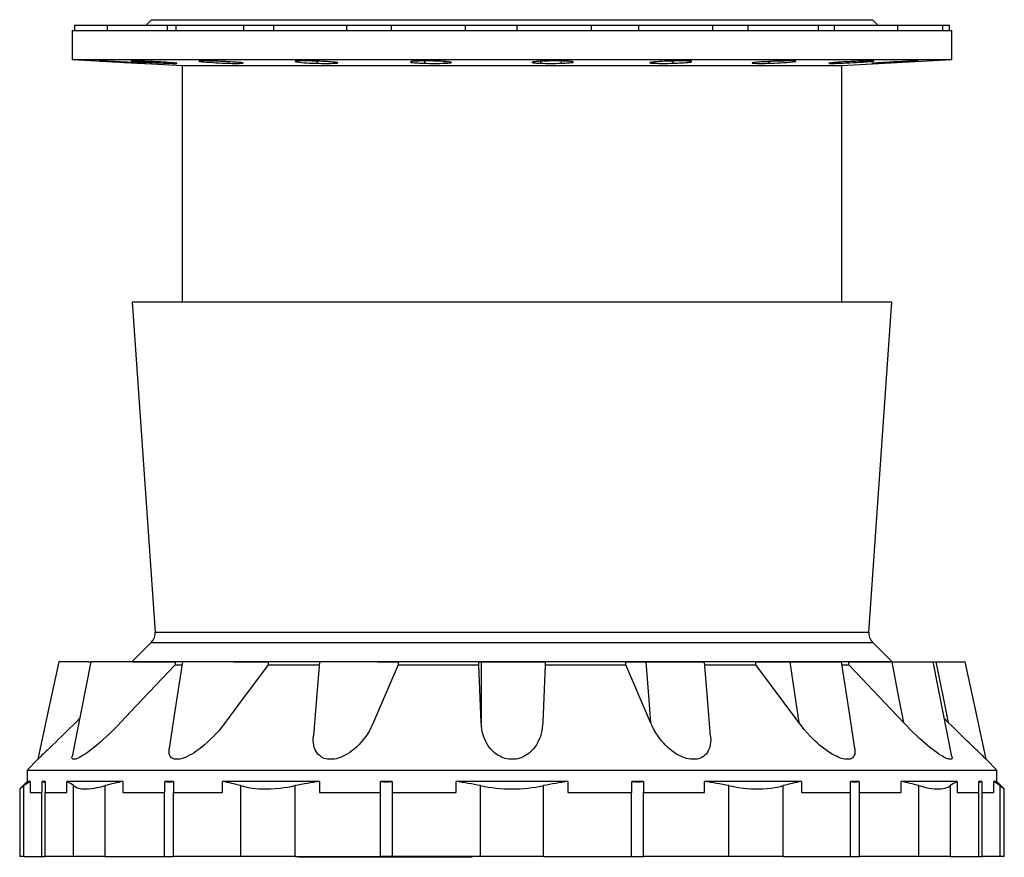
# Model space of a CAD drawing. Extents: x -180 to 1371, y -781 to 775.
# Tile 1 of 2: x -180 to 559, y -781 to -152. Entities that reach past the tile are written whole.
import ezdxf

# ---------------------------------------------------------------- set-up
doc = ezdxf.new("R2010")
doc.units = 0
doc.layers.get('0').update_dxf_attribs({"linetype": 'CONTINUOUS'})

msp = doc.modelspace()

# ---------------------------------------------------------------- linework, layer by layer
at = {"color": 7, "linetype": 'CONTINUOUS'}
for p, q in [((-81.26, -152.17), (-85.26, -156.17)), ((-81.26, -152.17), (459.74, -152.17)), ((463.74, -156.17), (459.74, -152.17)), ((-140.76, -160.17), (-140.76, -182.17)), ((-140.76, -160.17), (-138.95, -160.17)), ((-139.1, -156.17), (-139.1, -160.17)), ((-139.1, -156.17), (-114.65, -156.17)), ((-138.95, -160.17), (-112.23, -160.17)), ((-114.65, -156.17), (-114.65, -160.17)), ((-114.65, -156.17), (-69.31, -156.17)), ((-112.23, -160.17), (-56, -160.17)), ((-69.31, -156.17), (-63.19, -156.17)), ((-69.31, -160.17), (-69.31, -156.17)), ((-63.19, -156.17), (-63.19, -160.17)), ((-63.19, -156.17), (-11.91, -156.17)), ((-56, -160.17), (24.24, -160.17)), ((-11.91, -156.17), (10.24, -156.17)), ((-11.91, -160.17), (-11.91, -156.17)), ((10.24, -156.17), (10.24, -160.17)), ((10.24, -156.17), (65.19, -156.17)), ((24.24, -160.17), (120.63, -160.17)), ((65.19, -156.17), (90.87, -156.17)), ((65.19, -160.17), (65.19, -156.17)), ((90.87, -156.17), (98.45, -156.17)), ((98.45, -156.17), (98.45, -160.17)), ((98.45, -156.17), (154.45, -156.17)), ((120.63, -160.17), (223.74, -160.17)), ((154.45, -160.17), (154.45, -156.17)), ((154.45, -156.17), (174.88, -156.17)), ((174.88, -156.17), (192.81, -156.17)), ((192.81, -156.17), (192.81, -160.17)), ((192.81, -156.17), (248.81, -156.17)), ((223.74, -160.17), (323.47, -160.17)), ((248.81, -160.17), (248.81, -156.17)), ((248.81, -156.17), (260.29, -156.17)), ((260.29, -156.17), (284.48, -156.17)), ((284.48, -156.17), (340.08, -156.17)), ((284.48, -160.17), (284.48, -156.17)), ((323.47, -160.17), (410.06, -160.17)), ((340.08, -160.17), (340.08, -156.17)), ((340.08, -156.17), (366.54, -156.17)), ((366.54, -156.17), (419.32, -156.17)), ((366.54, -160.17), (366.54, -156.17)), ((410.06, -160.17), (475.03, -160.17)), ((419.32, -160.17), (419.32, -156.17)), ((419.32, -156.17), (431.24, -156.17)), ((431.24, -156.17), (478.78, -156.17)), ((431.24, -160.17), (431.24, -156.17)), ((475.03, -160.17), (512.03, -160.17)), ((478.78, -160.17), (478.78, -156.17)), ((478.78, -156.17), (512.64, -156.17)), ((512.03, -160.17), (519.24, -160.17)), ((512.64, -160.17), (512.64, -156.17)), ((512.64, -156.17), (517.59, -156.17)), ((517.59, -160.17), (517.59, -156.17)), ((519.24, -182.17), (519.24, -160.17)), ((-140.76, -182.17), (-58.26, -186.49)), ((-140.76, -182.17), (519.24, -182.17)), ((-109.99, -183.61), (-109.99, -183.75)), ((-89.94, -183.26), (-89.94, -183.75)), ((-89.17, -184.72), (-89.17, -184.83)), ((-68.94, -184.28), (-68.94, -184.83)), ((-42.55, -183.14), (-42.55, -183.75)), ((-23.43, -183.78), (-23.43, -184.83)), ((-12.95, -184.61), (-12.95, -184.83)), ((27.52, -183.29), (27.52, -183.75)), ((42.9, -183.3), (42.9, -184.83)), ((56.46, -184.12), (56.46, -184.83)), ((113.42, -183.66), (113.42, -183.75)), ((123.55, -183.14), (123.55, -184.83)), ((138.87, -183.57), (138.87, -184.83)), ((210.63, -183.39), (210.63, -184.83)), ((226.21, -183.18), (226.21, -184.83)), ((295.62, -183.95), (295.62, -184.83)), ((309.93, -183.21), (309.93, -184.83)), ((323.7, -183.39), (323.7, -183.75)), ((323.7, -183.79), (323.7, -183.75)), ((370.19, -184.45), (370.19, -184.83)), ((381.83, -183.6), (381.83, -184.83)), ((399.9, -183.16), (399.9, -183.75)), ((434.89, -184.11), (434.89, -184.83)), ((436.74, -186.49), (519.24, -182.17)), ((455.49, -183.19), (455.49, -183.75)), ((463.9, -184.59), (463.9, -184.83)), ((485.01, -183.47), (485.01, -183.75)), ((-58.26, -186.49), (-58.26, -363.99)), ((-58.26, -186.49), (436.74, -186.49)), ((436.74, -363.99), (436.74, -186.49)), ((-95.88, -363.99), (-78.55, -611.8)), ((-95.88, -363.99), (474.36, -363.99)), ((457.04, -611.8), (474.36, -363.99)), ((-78.55, -611.8), (457.04, -611.8)), ((-81.46, -619.57), (-95.76, -633.87)), ((-81.46, -619.57), (459.94, -619.57)), ((474.24, -633.87), (459.94, -619.57)), ((-128.97, -634.19), (-150.99, -634.19)), ((-128.97, -634.19), (-126.91, -634.19)), ((-95.87, -634.19), (-126.85, -634.19)), ((-95.87, -634.19), (-63.48, -634.19)), ((-95.76, -633.87), (-95.76, -634.19)), ((-95.76, -633.87), (474.24, -633.87)), ((-63.48, -634.19), (-63.47, -636.34)), ((-19.37, -634.19), (-58.13, -634.19)), ((-19.37, -634.19), (6.17, -634.19)), ((6.17, -634.19), (6.18, -636.34)), ((88.9, -634.19), (44.72, -634.19)), ((88.9, -634.19), (103.69, -634.19)), ((103.69, -634.19), (103.71, -636.34)), ((164.23, -636.34), (164.25, -634.19)), ((164.25, -634.19), (166.05, -634.19)), ((166.05, -634.19), (212.44, -634.19)), ((212.44, -634.19), (214.24, -634.19)), ((214.24, -634.19), (214.26, -636.34)), ((274.78, -636.34), (274.79, -634.19)), ((274.79, -634.19), (289.59, -634.19)), ((289.59, -634.19), (333.76, -634.19)), ((372.3, -636.34), (372.32, -634.19)), ((372.32, -634.19), (397.85, -634.19)), ((397.85, -634.19), (436.62, -634.19)), ((441.96, -636.34), (441.97, -634.19)), ((441.97, -634.19), (474.36, -634.19)), ((474.24, -634.19), (474.24, -633.87)), ((474.36, -634.19), (505.34, -634.19)), ((505.4, -634.19), (507.46, -634.19)), ((507.46, -634.19), (529.47, -634.19)), ((-63.47, -636.34), (-58.49, -636.34)), ((6.18, -636.34), (44.52, -636.34)), ((103.71, -636.34), (164.23, -636.34)), ((166.16, -679.64), (164.23, -636.34)), ((214.26, -636.34), (274.78, -636.34)), ((293.24, -679.64), (274.78, -636.34)), ((333.96, -636.34), (372.3, -636.34)), ((404.49, -679.64), (372.3, -636.34)), ((436.97, -636.34), (441.96, -636.34)), ((482.97, -679.64), (441.96, -636.34)), ((516.73, -679.64), (513.79, -676.73)), ((-166.72, -707.31), (-174.76, -715.34)), ((553.24, -715.34), (545.21, -707.31)), ((-174.76, -715.34), (-174.76, -724.02)), ((-174.76, -715.34), (553.24, -715.34)), ((553.24, -724.02), (553.24, -715.34)), ((-174.76, -724.02), (-180.26, -729.52)), ((-172.32, -724.02), (-174.76, -724.02)), ((-172.32, -724.02), (-172.32, -732.31)), ((-161.16, -724.02), (-163.5, -724.02)), ((-163.5, -732.31), (-163.5, -724.02)), ((-161.16, -724.02), (-161.16, -732.31)), ((-102.88, -724.02), (-144.89, -724.02)), ((-144.89, -732.31), (-144.89, -724.02)), ((-102.88, -724.02), (-102.88, -732.31)), ((-64.92, -724.02), (-71.33, -724.02)), ((-71.33, -732.31), (-71.33, -724.02)), ((-64.92, -724.02), (-64.92, -732.31)), ((44.85, -724.02), (-27.93, -724.02)), ((-27.93, -732.31), (-27.93, -724.02)), ((44.85, -724.02), (44.85, -732.31)), ((99.41, -724.02), (90.67, -724.02)), ((90.67, -732.31), (90.67, -724.02)), ((99.41, -724.02), (99.41, -732.31)), ((231.26, -724.02), (147.23, -724.02)), ((147.23, -732.31), (147.23, -724.02)), ((231.26, -724.02), (231.26, -732.31)), ((287.82, -724.02), (279.07, -724.02)), ((279.07, -732.31), (279.07, -724.02)), ((287.82, -724.02), (287.82, -732.31)), ((406.41, -724.02), (333.64, -724.02)), ((333.64, -732.31), (333.64, -724.02)), ((406.41, -724.02), (406.41, -732.31)), ((449.81, -724.02), (443.41, -724.02)), ((443.41, -732.31), (443.41, -724.02)), ((449.81, -724.02), (449.81, -732.31)), ((523.38, -724.02), (481.36, -724.02)), ((481.36, -732.31), (481.36, -724.02)), ((523.38, -724.02), (523.38, -732.31)), ((541.98, -724.02), (539.64, -724.02)), ((539.64, -732.31), (539.64, -724.02)), ((541.98, -724.02), (541.98, -732.31)), ((553.24, -724.02), (550.81, -724.02)), ((550.81, -732.31), (550.81, -724.02)), ((558.74, -729.52), (553.24, -724.02)), ((-180.26, -729.52), (-180.26, -780.35)), ((-177.04, -780.35), (-177.04, -727.06)), ((-139.79, -780.35), (-139.79, -727.06)), ((-116.14, -780.35), (-116.14, -727.06)), ((-14.38, -780.35), (-14.38, -727.06)), ((26.59, -780.35), (26.59, -727.06)), ((165.59, -780.35), (165.59, -727.06)), ((212.9, -780.35), (212.9, -727.06)), ((351.9, -780.35), (351.9, -727.06)), ((392.87, -780.35), (392.87, -727.06)), ((494.62, -780.35), (494.62, -727.06)), ((518.28, -780.35), (518.28, -727.06)), ((555.52, -780.35), (555.52, -727.06)), ((558.74, -780.35), (558.74, -729.52)), ((-172.32, -732.31), (-163.5, -732.31)), ((-163.53, -780.35), (-163.53, -732.31)), ((-161.16, -732.31), (-144.89, -732.31)), ((-161.08, -780.35), (-161.08, -732.31)), ((-102.88, -732.31), (-71.33, -732.31)), ((-71.45, -780.35), (-71.45, -732.31)), ((-64.92, -732.31), (-27.93, -732.31)), ((-64.76, -780.35), (-64.76, -732.31)), ((44.85, -732.31), (90.67, -732.31)), ((90.47, -780.35), (90.47, -732.31)), ((99.41, -732.31), (147.23, -732.31)), ((99.62, -780.35), (99.62, -732.31)), ((231.26, -732.31), (279.07, -732.31)), ((278.86, -780.35), (278.86, -732.31)), ((287.82, -732.31), (333.64, -732.31)), ((288.01, -780.35), (288.01, -732.31)), ((406.41, -732.31), (443.41, -732.31)), ((443.24, -780.35), (443.24, -732.31)), ((449.81, -732.31), (481.36, -732.31)), ((449.94, -780.35), (449.94, -732.31)), ((523.38, -732.31), (539.64, -732.31)), ((539.56, -780.35), (539.56, -732.31)), ((541.98, -732.31), (550.81, -732.31)), ((542.01, -780.35), (542.01, -732.31)), ((-177.04, -780.35), (-180.26, -780.35)), ((-177.04, -780.35), (-163.53, -780.35)), ((-163.53, -780.35), (-161.08, -780.35)), ((-139.79, -780.35), (-161.08, -780.35)), ((-116.14, -780.35), (-139.79, -780.35)), ((-116.14, -780.35), (-71.45, -780.35)), ((-71.45, -780.35), (-64.76, -780.35)), ((-14.38, -780.35), (-64.76, -780.35)), ((26.59, -780.35), (-14.38, -780.35)), ((26.59, -780.35), (90.47, -780.35)), ((28.98, -780.35), (28.98, -780.85)), ((29.41, -780.85), (28.98, -780.85)), ((29.41, -780.85), (29.41, -780.35)), ((70.02, -780.85), (29.41, -780.85)), ((70.02, -780.85), (70.02, -780.35)), ((70.69, -780.85), (70.02, -780.85)), ((70.69, -780.85), (70.69, -780.35)), ((98.4, -780.85), (70.69, -780.85)), ((99.62, -780.35), (90.47, -780.35)), ((98.4, -780.85), (98.4, -780.35)), ((99.5, -780.85), (98.4, -780.85)), ((99.5, -780.85), (99.5, -780.35)), ((102.84, -780.85), (99.5, -780.85)), ((165.59, -780.35), (99.62, -780.35)), ((102.84, -780.85), (102.84, -780.35)), ((103.27, -780.85), (102.84, -780.85)), ((103.27, -780.85), (103.27, -780.35)), ((147.1, -780.85), (103.27, -780.85)), ((147.1, -780.85), (147.1, -780.35)), ((147.89, -780.85), (147.1, -780.85)), ((147.89, -780.85), (147.89, -780.35)), ((151.36, -780.85), (147.89, -780.85)), ((151.36, -780.85), (151.36, -780.35)), ((151.4, -780.85), (151.36, -780.85)), ((151.4, -780.85), (151.4, -780.35)), ((152.39, -780.85), (151.4, -780.85)), ((152.39, -780.85), (152.39, -780.35)), ((153.18, -780.85), (152.39, -780.85)), ((153.18, -780.85), (153.18, -780.35)), ((156.65, -780.85), (153.18, -780.85)), ((156.65, -780.85), (156.65, -780.35)), ((156.68, -780.85), (156.65, -780.85)), ((156.68, -780.85), (156.68, -780.35)), ((159.23, -780.85), (156.68, -780.85)), ((159.23, -780.85), (159.23, -780.35)), ((159.46, -780.85), (159.23, -780.85)), ((159.46, -780.85), (159.46, -780.35)), ((212.9, -780.35), (165.59, -780.35)), ((212.9, -780.35), (278.86, -780.35)), ((278.86, -780.35), (288.01, -780.35)), ((351.9, -780.35), (288.01, -780.35)), ((392.87, -780.35), (351.9, -780.35)), ((392.87, -780.35), (443.24, -780.35)), ((443.24, -780.35), (449.94, -780.35)), ((494.62, -780.35), (449.94, -780.35)), ((518.28, -780.35), (494.62, -780.35)), ((518.28, -780.35), (539.56, -780.35)), ((539.56, -780.35), (542.01, -780.35)), ((555.52, -780.35), (542.01, -780.35)), ((558.74, -780.35), (555.52, -780.35))]:
    msp.add_line(p, q, dxfattribs=at)
for points in [[(-120.62, -183.15), (-120.47, -183.16), (-120.15, -183.18), (-119.66, -183.22), (-119, -183.26), (-118.19, -183.31), (-117.23, -183.36), (-116.14, -183.42), (-114.93, -183.49), (-113.61, -183.56), (-112.21, -183.64), (-111.12, -183.69), (-109.99, -183.75)], [(-107.09, -183.75), (-108.66, -183.67), (-110.2, -183.6), (-111.7, -183.52), (-113.13, -183.45), (-114.49, -183.39), (-115.74, -183.33), (-116.87, -183.28), (-117.88, -183.24), (-118.75, -183.2), (-119.45, -183.17), (-120, -183.15), (-120.38, -183.14), (-120.59, -183.14), (-120.61, -183.14)], [(-109.99, -183.75), (-108.47, -183.84), (-106.86, -183.92), (-105.19, -184.01), (-103.47, -184.1), (-101.73, -184.19), (-99.99, -184.28), (-98.27, -184.37), (-96.59, -184.46), (-94.98, -184.54), (-93.45, -184.62), (-92.02, -184.69), (-90.72, -184.75), (-89.91, -184.79), (-89.17, -184.83)], [(-87.53, -184.83), (-88.34, -184.78), (-89.32, -184.71), (-90.45, -184.65), (-91.72, -184.57), (-93.12, -184.49), (-94.62, -184.41), (-96.22, -184.32), (-97.88, -184.23), (-99.59, -184.14), (-101.33, -184.04), (-103.08, -183.95), (-104.8, -183.87), (-105.96, -183.81), (-107.09, -183.75)], [(-78.66, -183.75), (-80.19, -183.67), (-81.76, -183.6), (-83.33, -183.52), (-84.89, -183.45), (-86.43, -183.39), (-87.92, -183.33), (-89.33, -183.28), (-90.67, -183.24), (-91.89, -183.2), (-93, -183.17), (-93.98, -183.15), (-94.81, -183.14), (-95.49, -183.14), (-96, -183.15), (-96.35, -183.16), (-96.52, -183.18), (-96.51, -183.22), (-96.33, -183.26), (-95.97, -183.31), (-95.45, -183.36), (-94.76, -183.42), (-93.92, -183.49), (-92.93, -183.56), (-91.81, -183.64), (-90.9, -183.69), (-89.94, -183.75)], [(-89.94, -183.75), (-88.75, -183.84), (-87.43, -183.92), (-86, -184.01), (-84.46, -184.1), (-82.83, -184.19), (-81.15, -184.28), (-79.43, -184.37), (-77.68, -184.46), (-75.94, -184.54), (-74.23, -184.62), (-72.56, -184.69), (-70.96, -184.75), (-69.93, -184.79), (-68.94, -184.83)], [(-23.99, -183.75), (-25.35, -183.67), (-26.78, -183.6), (-28.28, -183.52), (-29.82, -183.45), (-31.39, -183.39), (-32.97, -183.33), (-34.52, -183.28), (-36.05, -183.24), (-37.52, -183.2), (-38.92, -183.17), (-40.24, -183.15), (-41.44, -183.14), (-42.52, -183.14), (-43.47, -183.15), (-44.27, -183.16), (-44.91, -183.18), (-45.39, -183.22), (-45.7, -183.26), (-45.84, -183.31), (-45.79, -183.36), (-45.58, -183.42), (-45.18, -183.49), (-44.62, -183.56), (-43.9, -183.64), (-43.27, -183.69), (-42.55, -183.75)], [(-12.95, -184.83), (-12.69, -184.78), (-12.63, -184.71), (-12.77, -184.65), (-13.1, -184.57), (-13.62, -184.49), (-14.32, -184.41), (-15.2, -184.32), (-16.24, -184.23), (-17.43, -184.14), (-18.76, -184.04), (-20.21, -183.95), (-21.75, -183.87), (-22.86, -183.81), (-23.99, -183.75)], [(51.54, -183.75), (50.5, -183.67), (49.34, -183.6), (48.07, -183.52), (46.7, -183.45), (45.25, -183.39), (43.74, -183.33), (42.19, -183.28), (40.61, -183.24), (39.04, -183.2), (37.49, -183.17), (35.97, -183.15), (34.52, -183.14), (33.14, -183.14), (31.84, -183.15), (30.67, -183.16), (29.61, -183.18), (28.69, -183.22), (27.92, -183.26), (27.31, -183.31), (26.87, -183.36), (26.59, -183.42), (26.49, -183.49), (26.57, -183.56), (26.82, -183.64), (27.13, -183.69), (27.52, -183.75)], [(56.46, -184.83), (57.24, -184.78), (57.83, -184.71), (58.24, -184.65), (58.46, -184.57), (58.48, -184.49), (58.3, -184.41), (57.93, -184.32), (57.37, -184.23), (56.63, -184.14), (55.72, -184.04), (54.64, -183.95), (53.42, -183.87), (52.51, -183.81), (51.54, -183.75)], [(113.42, -183.75), (113.08, -183.84), (112.94, -183.92), (112.98, -184.01), (113.23, -184.1), (113.67, -184.19), (114.29, -184.28), (115.09, -184.37), (116.06, -184.46), (117.19, -184.54), (118.46, -184.62), (119.86, -184.69), (121.36, -184.75), (122.44, -184.79), (123.55, -184.83)], [(140.55, -183.75), (139.93, -183.67), (139.16, -183.6), (138.23, -183.52), (137.17, -183.45), (135.98, -183.39), (134.68, -183.33), (133.3, -183.28), (131.83, -183.24), (130.31, -183.2), (128.76, -183.17), (127.19, -183.15), (125.62, -183.14), (124.07, -183.14), (122.57, -183.15), (121.12, -183.16), (119.76, -183.18), (118.49, -183.22), (117.34, -183.26), (116.31, -183.31), (115.42, -183.36), (114.68, -183.42), (114.1, -183.49), (113.69, -183.56), (113.45, -183.64), (113.39, -183.69), (113.42, -183.75)], [(138.87, -184.83), (140.09, -184.78), (141.16, -184.71), (142.07, -184.65), (142.81, -184.57), (143.37, -184.49), (143.74, -184.41), (143.91, -184.32), (143.89, -184.23), (143.68, -184.14), (143.27, -184.04), (142.67, -183.95), (141.89, -183.87), (141.26, -183.81), (140.55, -183.75)], [(206.75, -183.75), (205.9, -183.84), (205.22, -183.92), (204.73, -184.01), (204.43, -184.1), (204.32, -184.19), (204.41, -184.28), (204.69, -184.37), (205.17, -184.46), (205.83, -184.54), (206.67, -184.62), (207.68, -184.69), (208.83, -184.75), (209.7, -184.79), (210.63, -184.83)], [(234.33, -183.75), (234.19, -183.67), (233.87, -183.6), (233.39, -183.52), (232.74, -183.45), (231.92, -183.39), (230.97, -183.33), (229.88, -183.28), (228.67, -183.24), (227.35, -183.2), (225.95, -183.17), (224.47, -183.15), (222.95, -183.14), (221.39, -183.14), (219.81, -183.15), (218.25, -183.16), (216.71, -183.18), (215.22, -183.22), (213.79, -183.26), (212.45, -183.31), (211.2, -183.36), (210.07, -183.42), (209.07, -183.49), (208.21, -183.56), (207.5, -183.64), (207.08, -183.69), (206.75, -183.75)], [(226.21, -184.83), (227.75, -184.78), (229.2, -184.71), (230.52, -184.65), (231.71, -184.57), (232.75, -184.49), (233.63, -184.41), (234.33, -184.32), (234.85, -184.23), (235.18, -184.14), (235.31, -184.04), (235.25, -183.95), (234.99, -183.87), (234.71, -183.81), (234.33, -183.75)], [(298.36, -183.75), (297.08, -183.84), (295.94, -183.92), (294.95, -184.01), (294.14, -184.1), (293.5, -184.19), (293.04, -184.28), (292.78, -184.37), (292.72, -184.46), (292.85, -184.54), (293.17, -184.62), (293.69, -184.69), (294.39, -184.75), (294.96, -184.79), (295.62, -184.83)], [(323.7, -183.75), (324.05, -183.67), (324.22, -183.6), (324.22, -183.52), (324.05, -183.45), (323.69, -183.39), (323.17, -183.33), (322.49, -183.28), (321.64, -183.24), (320.66, -183.2), (319.54, -183.17), (318.31, -183.15), (316.98, -183.14), (315.56, -183.14), (314.07, -183.15), (312.54, -183.16), (310.98, -183.18), (309.4, -183.22), (307.84, -183.26), (306.31, -183.31), (304.83, -183.36), (303.42, -183.42), (302.09, -183.49), (300.87, -183.56), (299.76, -183.64), (299.02, -183.69), (298.36, -183.75)], [(309.93, -184.83), (311.65, -184.78), (313.32, -184.71), (314.93, -184.65), (316.45, -184.57), (317.88, -184.49), (319.18, -184.41), (320.33, -184.32), (321.34, -184.23), (322.19, -184.14), (322.85, -184.04), (323.33, -183.95), (323.62, -183.87), (323.7, -183.81)], [(379.29, -183.75), (377.71, -183.84), (376.21, -183.92), (374.83, -184.01), (373.58, -184.1), (372.47, -184.19), (371.52, -184.28), (370.74, -184.37), (370.14, -184.46), (369.72, -184.54), (369.5, -184.62), (369.48, -184.69), (369.65, -184.75), (369.88, -184.79), (370.19, -184.83)], [(399.9, -183.75), (400.71, -183.67), (401.36, -183.6), (401.85, -183.52), (402.16, -183.45), (402.3, -183.39), (402.26, -183.33), (402.05, -183.28), (401.66, -183.24), (401.1, -183.2), (400.39, -183.17), (399.51, -183.15), (398.5, -183.14), (397.36, -183.14), (396.11, -183.15), (394.76, -183.16), (393.32, -183.18), (391.82, -183.22), (390.29, -183.26), (388.72, -183.31), (387.15, -183.36), (385.59, -183.42), (384.07, -183.49), (382.6, -183.56), (381.2, -183.64), (380.22, -183.69), (379.29, -183.75)], [(455.49, -183.75), (456.67, -183.67), (457.73, -183.6), (458.66, -183.52), (459.43, -183.45), (460.05, -183.39), (460.5, -183.33), (460.78, -183.28), (460.88, -183.24), (460.81, -183.2), (460.56, -183.17), (460.13, -183.15), (459.55, -183.14), (458.8, -183.14), (457.89, -183.15), (456.86, -183.16), (455.69, -183.18), (454.42, -183.22), (453.05, -183.26), (451.6, -183.31), (450.09, -183.36), (448.55, -183.42), (446.98, -183.49), (445.4, -183.56), (443.85, -183.64), (442.72, -183.69), (441.62, -183.75)], [(479.24, -183.75), (477.53, -183.84), (475.79, -183.92), (474.05, -184.01), (472.32, -184.1), (470.63, -184.19), (469.01, -184.28), (467.46, -184.37), (466.01, -184.46), (464.68, -184.54), (463.48, -184.62), (462.44, -184.69), (461.55, -184.75), (461.06, -184.79), (460.64, -184.83)], [(463.9, -184.83), (465.14, -184.78), (466.52, -184.71), (468, -184.65), (469.58, -184.57), (471.23, -184.49), (472.93, -184.41), (474.66, -184.32), (476.41, -184.23), (478.14, -184.14), (479.83, -184.04), (481.47, -183.95), (483.03, -183.87), (484.05, -183.81), (485.01, -183.75)], [(485.01, -183.75), (486.45, -183.67), (487.83, -183.6), (489.1, -183.52), (490.26, -183.45), (491.3, -183.39), (492.19, -183.33), (492.93, -183.28), (493.52, -183.24), (493.93, -183.2), (494.17, -183.17), (494.24, -183.15), (494.13, -183.14), (493.84, -183.14), (493.38, -183.15), (492.76, -183.16), (491.98, -183.18), (491.05, -183.22), (489.99, -183.26), (488.8, -183.31), (487.5, -183.36), (486.12, -183.42), (484.66, -183.49), (483.13, -183.56), (481.58, -183.64), (480.41, -183.69), (479.24, -183.75)], [(-85.69, -184.97), (-85.68, -184.97), (-85.81, -184.95), (-86.11, -184.93), (-86.48, -184.9), (-86.95, -184.87), (-87.53, -184.83)], [(-68.94, -184.83), (-67.7, -184.87), (-66.56, -184.91), (-65.53, -184.94), (-64.62, -184.96), (-63.84, -184.97), (-63.21, -184.97), (-62.73, -184.97), (-62.41, -184.95), (-62.25, -184.93), (-62.24, -184.9), (-62.35, -184.87), (-62.56, -184.83)], [(427.06, -184.83), (426.96, -184.87), (427.03, -184.91), (427.25, -184.94), (427.64, -184.96), (428.19, -184.97), (428.88, -184.97), (429.71, -184.97), (430.68, -184.95), (431.75, -184.93), (432.74, -184.9), (433.79, -184.87), (434.89, -184.83)], [(460.64, -184.83), (460.1, -184.87), (459.71, -184.91), (459.48, -184.94), (459.42, -184.96), (459.52, -184.97), (459.78, -184.97), (460.2, -184.97), (460.78, -184.95), (461.5, -184.93), (462.21, -184.9), (463.01, -184.87), (463.9, -184.83)], [(-150.99, -634.19), (-158.91, -671.01), (-166.73, -707.31)], [(-126.86, -634.19), (-134.17, -671.01), (-140.97, -705.21)], [(-58.14, -634.19), (-63.71, -671.01), (-67.98, -699.2)], [(44.71, -634.19), (41.74, -671.01), (40.24, -689.59)], [(166.05, -634.19), (166.11, -659.64), (166.16, -679.64)], [(289.59, -634.19), (291.63, -659.64), (293.24, -679.64)], [(338.28, -690.02), (336.75, -671.01), (333.78, -634.19)], [(397.85, -634.19), (401.57, -659.64), (404.49, -679.64)], [(446.47, -699.19), (442.2, -671.01), (436.62, -634.19)], [(474.36, -634.19), (479.18, -659.64), (482.97, -679.64)], [(519.46, -705.22), (512.66, -671.01), (505.34, -634.19)], [(507.46, -634.19), (512.65, -659.64), (516.73, -679.64)], [(545.22, -707.31), (537.4, -671.01), (529.47, -634.19)], [(-63.47, -636.34), (-92.73, -667.23), (-104.23, -679.39), (-106.3, -681.55), (-108.39, -683.7), (-110.53, -685.85), (-112.71, -687.97), (-115.01, -690.14), (-117.36, -692.29), (-119.73, -694.39), (-122.14, -696.44), (-124.15, -698.09), (-126.18, -699.69), (-128.19, -701.21), (-129.71, -702.31), (-131.22, -703.34), (-132.69, -704.3), (-134.12, -705.16), (-135.32, -705.83), (-136.46, -706.39), (-137.51, -706.83), (-138.23, -707.08), (-138.89, -707.24), (-139.47, -707.31), (-139.96, -707.3), (-140.41, -707.17), (-140.74, -706.92), (-140.95, -706.57), (-141.04, -706.13), (-141.03, -705.62), (-140.96, -705.21)], [(6.18, -636.34), (-16.77, -667.23), (-25.8, -679.39), (-27.44, -681.55), (-29.13, -683.7), (-30.91, -685.85), (-32.78, -687.97), (-34.81, -690.14), (-36.95, -692.29), (-39.18, -694.39), (-41.5, -696.44), (-43.51, -698.09), (-45.59, -699.69), (-47.73, -701.21), (-49.39, -702.31), (-51.09, -703.34), (-52.81, -704.3), (-54.55, -705.16), (-56.07, -705.83), (-57.58, -706.39), (-59.05, -706.83), (-60.13, -707.08), (-61.17, -707.24), (-62.16, -707.31), (-63.08, -707.3), (-64.06, -707.17), (-64.93, -706.92), (-65.69, -706.57), (-66.32, -706.13), (-66.84, -705.62), (-67.27, -705.03), (-67.6, -704.39), (-67.95, -703.32), (-68.12, -702.17), (-68.15, -700.93), (-68.04, -699.63), (-67.97, -699.21)], [(103.71, -636.34), (90.54, -667.23), (85.37, -679.39), (84.41, -681.55), (83.37, -683.7), (82.22, -685.85), (80.95, -687.97), (79.49, -690.14), (77.9, -692.29), (76.15, -694.39), (74.26, -696.44), (72.56, -698.09), (70.75, -699.69), (68.81, -701.21), (67.25, -702.31), (65.62, -703.34), (63.91, -704.3), (62.14, -705.16), (60.53, -705.83), (58.88, -706.39), (57.2, -706.83), (55.93, -707.08), (54.66, -707.24), (53.42, -707.31), (52.2, -707.3), (50.85, -707.17), (49.57, -706.92), (48.38, -706.57), (47.31, -706.13), (46.34, -705.62), (45.44, -705.03), (44.64, -704.39), (43.59, -703.32), (42.71, -702.17), (41.97, -700.93), (41.38, -699.63), (40.86, -698.13), (40.49, -696.57), (40.25, -694.97), (40.13, -693.34), (40.11, -691.67), (40.21, -689.99), (40.25, -689.59)], [(214.26, -636.34), (212.89, -667.23), (212.35, -679.39), (212.22, -681.55), (211.99, -683.7), (211.65, -685.85), (211.17, -687.97), (210.51, -690.14), (209.69, -692.29), (208.7, -694.39), (207.53, -696.44), (206.4, -698.09), (205.12, -699.69), (203.68, -701.21), (202.48, -702.31), (201.16, -703.34), (199.72, -704.3), (198.18, -705.16), (196.73, -705.83), (195.18, -706.39), (193.56, -706.83), (192.29, -707.08), (190.99, -707.24), (189.67, -707.31), (188.35, -707.3), (186.83, -707.17), (185.34, -706.92), (183.89, -706.57), (182.55, -706.13), (181.27, -705.62), (180.05, -705.03), (178.9, -704.39), (177.3, -703.32), (175.84, -702.17), (174.51, -700.93), (173.31, -699.63), (172.11, -698.13), (171.04, -696.57), (170.09, -694.97), (169.26, -693.34), (168.54, -691.67), (167.92, -689.99), (167.18, -687.44), (166.65, -684.86), (166.31, -682.26), (166.16, -679.64)], [(-135.31, -676.72), (-137.99, -679.39), (-140.16, -681.55), (-142.34, -683.7), (-144.51, -685.85), (-146.67, -687.97), (-148.89, -690.14), (-151.09, -692.29), (-153.25, -694.39), (-155.37, -696.44), (-156.65, -697.68), (-157.91, -698.88), (-159.14, -700.07), (-160.33, -701.21), (-161.46, -702.3), (-162.53, -703.32), (-163.55, -704.29), (-164.46, -705.16), (-164.99, -705.66), (-165.46, -706.11), (-165.88, -706.51), (-166.22, -706.83), (-166.48, -707.07), (-166.65, -707.24), (-166.73, -707.31), (-166.72, -707.31)], [(338.28, -690.02), (338.29, -690.14), (338.38, -692.29), (338.29, -694.39), (338.01, -696.44), (337.63, -698.09), (337.08, -699.69), (336.36, -701.21), (335.68, -702.31), (334.88, -703.34), (333.94, -704.3), (332.86, -705.16), (331.78, -705.83), (330.58, -706.39), (329.26, -706.83), (328.19, -707.08), (327.05, -707.24), (325.86, -707.31), (324.64, -707.3), (323.18, -707.17), (321.7, -706.92), (320.22, -706.57), (318.81, -706.13), (317.42, -705.62), (316.05, -705.03), (314.73, -704.39), (312.83, -703.32), (311.02, -702.17), (309.3, -700.93), (307.67, -699.63), (305.96, -698.13), (304.35, -696.57), (302.84, -694.97), (301.43, -693.34), (300.11, -691.67), (298.88, -689.99), (297.2, -687.44), (295.71, -684.86), (294.39, -682.26), (293.24, -679.64), (293.24, -679.64)], [(446.45, -699.2), (446.53, -699.69), (446.64, -701.21), (446.59, -702.31), (446.43, -703.34), (446.12, -704.3), (445.67, -705.16), (445.14, -705.83), (444.46, -706.39), (443.65, -706.83), (442.93, -707.08), (442.13, -707.24), (441.26, -707.31), (440.31, -707.3), (439.14, -707.17), (437.9, -706.92), (436.61, -706.57), (435.34, -706.13), (434.05, -705.62), (432.75, -705.03), (431.46, -704.39), (429.55, -703.32), (427.65, -702.17), (425.8, -700.93), (424, -699.63), (422.04, -698.13), (420.14, -696.57), (418.3, -694.97), (416.52, -693.34), (414.8, -691.67), (413.15, -689.99), (410.79, -687.44), (408.56, -684.86), (406.46, -682.26), (404.49, -679.64), (404.49, -679.64)], [(519.45, -705.22), (519.53, -705.83), (519.49, -706.39), (519.3, -706.83), (519.05, -707.08), (518.71, -707.24), (518.28, -707.31), (517.76, -707.3), (517.05, -707.17), (516.24, -706.92), (515.34, -706.57), (514.41, -706.13), (513.42, -705.62), (512.38, -705.03), (511.31, -704.39), (509.68, -703.32), (508, -702.17), (506.29, -700.93), (504.59, -699.63), (502.68, -698.13), (500.78, -696.57), (498.89, -694.97), (497.01, -693.34), (495.16, -691.67), (493.33, -689.99), (490.65, -687.44), (488.02, -684.86), (485.46, -682.26), (482.97, -679.64)], [(545.21, -707.31), (545.2, -707.3), (545.11, -707.21), (544.95, -707.06), (544.72, -706.85), (544.43, -706.57), (543.98, -706.14), (543.44, -705.63), (542.82, -705.04), (542.13, -704.39), (541.03, -703.34), (539.84, -702.19), (538.54, -700.95), (537.17, -699.63), (535.62, -698.15), (534.03, -696.61), (532.4, -695.03), (530.69, -693.38), (528.97, -691.7), (527.22, -689.99), (524.63, -687.46), (522.03, -684.89), (519.38, -682.27), (516.73, -679.64)], [(-180.26, -729.52), (-180.17, -729.45), (-179.9, -729.25), (-179.46, -728.91), (-179.01, -728.56), (-178.45, -728.14), (-177.79, -727.64), (-177.04, -727.06)], [(-139.79, -727.06), (-138.74, -727.79), (-137.51, -728.4), (-136.11, -728.88), (-134.92, -729.16), (-133.62, -729.36), (-132.23, -729.48), (-130.75, -729.52), (-128.7, -729.45), (-126.49, -729.25), (-124.15, -728.91), (-122.26, -728.56), (-120.28, -728.14), (-118.24, -727.64), (-116.14, -727.06)], [(-14.38, -727.06), (-11.59, -727.79), (-8.67, -728.4), (-5.62, -728.88), (-3.19, -729.16), (-0.69, -729.36), (1.87, -729.48), (4.49, -729.52), (7.96, -729.45), (11.52, -729.25), (15.13, -728.91), (17.96, -728.56), (20.82, -728.14), (23.69, -727.64), (26.59, -727.06)], [(351.9, -727.06), (355.64, -727.79), (359.36, -728.4), (363.04, -728.88), (365.84, -729.16), (368.6, -729.36), (371.32, -729.48), (373.99, -729.52), (377.38, -729.45), (380.66, -729.25), (383.84, -728.91), (386.21, -728.56), (388.51, -728.14), (390.73, -727.64), (392.87, -727.06)], [(494.62, -727.06), (497.34, -727.79), (499.95, -728.4), (502.43, -728.88), (504.26, -729.16), (506, -729.36), (507.67, -729.48), (509.24, -729.52), (511.14, -729.45), (512.89, -729.25), (514.46, -728.91), (515.57, -728.56), (516.57, -728.14), (517.48, -727.64), (518.28, -727.06)], [(555.52, -727.06), (556.48, -727.79), (557.28, -728.4), (557.9, -728.88), (558.27, -729.16), (558.53, -729.36), (558.69, -729.48), (558.74, -729.52)]]:
    msp.add_lwpolyline(points, dxfattribs=at)
for centre, radius, start, end in [((-86.02, -415.02), 231.39, 84.18102, 88.17508), ((-17.17, 97.23), 282.13, 264.8375, 268.72795), ((42.47, -80.48), 104.35, 261.76559, 270.236), ((379.02, 14.89), 199.74, 270.80803, 276.00171), ((443.46, -307.93), 124.19, 90.85091, 97.5919), ((420.13, 295.79), 480.85, 271.75858, 274.21637), ((-82.03, -54.03), 130.99, 266.87546, 268.39098), ((-18.19, -104.91), 80.09, 266.24783, 273.75217), ((49.68, -35.21), 149.77, 267.40398, 272.59602), ((131.21, 13.63), 198.61, 267.78908, 272.21092), ((218.42, 22.97), 207.94, 267.85297, 272.14703), ((302.77, -10.78), 174.2, 267.64566, 272.35434), ((376.01, -74.71), 110.28, 266.9741, 273.0259), ((-88.53, -612.49), 10, 315, 4), ((467.01, -612.49), 10, 176, 225), ((-158.14, -751.16), 30.63, 117.59532, 128.10532), ((-162.33, -721.49), 2.78, 245.08096, 294.91904), ((-152.32, -742.25), 19.68, 50.49233, 67.84203), ((-82.28, -844.17), 121.91, 99.72476, 106.1235), ((-68.12, -703.69), 20.58, 261.04815, 278.95185), ((-45.27, -832.85), 110.2, 73.72509, 80.94745), ((70.38, -933.52), 211.06, 96.95029, 101.97683), ((95.04, -685.89), 38.38, 263.45537, 276.54463), ((122.84, -928.07), 205.51, 77.99333, 83.18408), ((255.65, -928.07), 205.51, 96.81592, 102.00667), ((283.45, -685.89), 38.38, 263.45537, 276.54463), ((308.1, -933.52), 211.06, 78.02317, 83.04971), ((423.75, -832.85), 110.2, 99.05255, 106.27491), ((446.61, -703.7), 20.57, 261.04573, 278.95427), ((460.77, -844.17), 121.91, 73.8765, 80.27524), ((530.8, -742.25), 19.68, 112.15797, 129.50767), ((540.81, -721.5), 2.78, 245.05614, 294.94386), ((536.62, -751.16), 30.63, 51.89468, 62.40468), ((189.24, -614.68), 114.84, 258.11391, 281.88609)]:
    msp.add_arc(centre, radius, start, end, dxfattribs=at)

doc.saveas('drawing.dxf')
